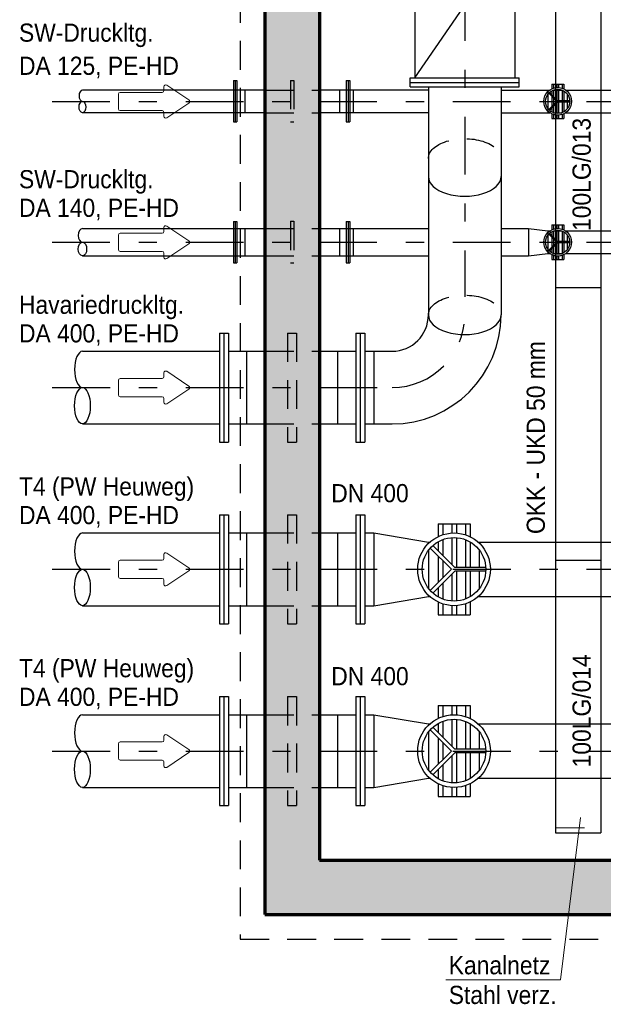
# Model space of a CAD drawing. Header units: metres. Extents: x -5 to 93, y -48 to 79.
# Tile 3 of 91: x 3.93 to 7.14, y -35.48 to -30.07. Entities that reach past the tile are written whole.
import ezdxf

# ---------------------------------------------------------------- set-up
doc = ezdxf.new("R2010")
doc.units = ezdxf.units.M
doc.header["$LTSCALE"] = 0.05
doc.linetypes.add('STRICHPUNKT2', pattern=[12.7, 6.35, -3.175, 0, -3.175])
doc.linetypes.add('VERDECKT2', pattern=[4.7625, 3.175, -1.5875])
for name, color, linetype, lineweight in [('Beschrifttung', 7, 'Continuous', 18), ('Lüftung', 82, 'Continuous', 30), ('Lüftung_Text', 82, 'Continuous', 20), ('Lüftung_verdeckt', 82, 'VERDECKT2', 20), ('Rohre', 160, 'Continuous', 30), ('Rohre_mitte', 160, 'STRICHPUNKT2', 25), ('Rohre_verdeckt', 160, 'VERDECKT2', 25), ('Sonstiges-verdeckt', 3, 'VERDECKT2', 25), ('Wand', 6, 'Continuous', 70), ('Wand-Schraffur', 252, 'Continuous', 20)]:
    doc.layers.add(name, color=color, linetype=linetype, lineweight=lineweight)
doc.layers.add('Rohre_Text', color=160, linetype='Continuous')
doc.styles.add('Arial', font='arial.ttf', dxfattribs={"width": 0.9})

# ---------------------------------------------------------------- blocks, each defined once
blk = doc.blocks.new('Pfeil')
at = {"layer": 'Beschrifttung'}
for p, q in [((0.25, 0.06), (0.25, 0.0813)), ((0.3875, 0.0083), (0.2655, 0.0896)), ((0, -0.04), (0, 0.04)), ((0.01, 0.05), (0.24, 0.05)), ((0.01, -0.05), (0.24, -0.05)), ((0.2655, -0.0896), (0.3875, -0.0083)), ((0.25, -0.0813), (0.25, -0.06))]:
    blk.add_line(p, q, dxfattribs=at)
for centre, start, end in [((0.24, 0.06), 270, 0), ((0.26, 0.0813), 56.3099, 180), ((0.01, 0.04), 90, 180), ((0.382, 0), 303.6901, 56.3099), ((0.01, -0.04), 180, 270), ((0.24, -0.06), 0, 90), ((0.26, -0.0813), 180, 303.6901)]:
    blk.add_arc(centre, 0.01, start, end, dxfattribs=at)

msp = doc.modelspace()

# ---------------------------------------------------------------- hatches: boundary and pattern name
at = {"layer": 'Wand-Schraffur'}
h = msp.add_hatch(dxfattribs=at)
h.set_pattern_fill('ANSI33', color=256, scale=0.025, style=0)
h.paths.add_polyline_path([(7.3894, -15.3104), (5.2794, -15.3104), (5.2794, -16.3104), (5.4044, -16.3104), (5.4044, -16.2104), (5.4544, -16.2104), (5.4544, -16.3104), (5.5794, -16.3104), (5.5794, -15.6104), (6.7294, -15.6104), (6.7294, -16.3104), (6.8561, -16.3104), (6.8561, -16.2104), (6.9061, -16.2104), (6.9061, -16.3104), (7.0294, -16.3104), (7.0294, -15.6104), (7.3894, -15.6104)])
h.paths.add_polyline_path([(5.4544, -16.2104), (5.4044, -16.2104), (5.4044, -16.3104), (5.4544, -16.3104)], flags=17)
h.paths.add_polyline_path([(5.4044, -16.3104), (5.2794, -16.3104), (5.2794, -16.6104), (5.4044, -16.6104)])
h.paths.add_polyline_path([(5.4544, -16.3104), (5.4044, -16.3104), (5.4044, -16.6104), (5.4544, -16.6104)])
h.paths.add_polyline_path([(5.5794, -16.3104), (5.4544, -16.3104), (5.4544, -16.6104), (5.5794, -16.6104)])
h.paths.add_polyline_path([(5.4044, -16.6104), (5.2794, -16.6104), (5.2794, -16.9104), (5.4044, -16.9104)])
h.paths.add_polyline_path([(5.4544, -16.6104), (5.4044, -16.6104), (5.4044, -16.9104), (5.4544, -16.9104)])
h.paths.add_polyline_path([(5.5794, -16.6104), (5.4544, -16.6104), (5.4544, -16.9104), (5.5794, -16.9104)])
h.paths.add_polyline_path([(5.4544, -16.9104), (5.4044, -16.9104), (5.4044, -17.0104), (5.4544, -17.0104)], flags=17)
h.paths.add_polyline_path([(5.5794, -16.9104), (5.4544, -16.9104), (5.4544, -17.0104), (5.4044, -17.0104), (5.4044, -16.9104), (5.2794, -16.9104), (5.2794, -26.0152), (5.4199, -26.0152), (5.4199, -25.9512), (5.4389, -25.9512), (5.4389, -26.0152), (5.5794, -26.0152)])
h.paths.add_polyline_path([(5.4389, -25.9512), (5.4199, -25.9512), (5.4199, -26.0152), (5.4389, -26.0152)], flags=17)
h.paths.add_polyline_path([(5.4199, -26.0152), (5.2794, -26.0152), (5.2794, -26.0652), (5.4199, -26.0652)])
h.paths.add_polyline_path([(5.4389, -26.0152), (5.4199, -26.0152), (5.4199, -26.0652), (5.4389, -26.0652)])
h.paths.add_polyline_path([(5.5794, -26.0152), (5.4389, -26.0152), (5.4389, -26.0652), (5.5794, -26.0652)])
h.paths.add_polyline_path([(5.4199, -26.0652), (5.2794, -26.0652), (5.2794, -26.1152), (5.4199, -26.1152)])
h.paths.add_polyline_path([(5.4389, -26.0652), (5.4199, -26.0652), (5.4199, -26.1152), (5.4389, -26.1152)])
h.paths.add_polyline_path([(5.5794, -26.0652), (5.4389, -26.0652), (5.4389, -26.1152), (5.5794, -26.1152)])
h.paths.add_polyline_path([(5.4389, -26.1152), (5.4199, -26.1152), (5.4199, -26.1792), (5.4389, -26.1792)], flags=17)
h.paths.add_polyline_path([(5.5794, -26.1152), (5.4389, -26.1152), (5.4389, -26.1792), (5.4199, -26.1792), (5.4199, -26.1152), (5.2794, -26.1152), (5.2794, -27.0904), (5.4044, -27.0904), (5.4044, -26.9904), (5.4544, -26.9904), (5.4544, -27.0904), (5.5794, -27.0904)])
h.paths.add_polyline_path([(5.4544, -26.9904), (5.4044, -26.9904), (5.4044, -27.0904), (5.4544, -27.0904)], flags=17)
h.paths.add_polyline_path([(5.4044, -27.0904), (5.2794, -27.0904), (5.2794, -27.3904), (5.4044, -27.3904)])
h.paths.add_polyline_path([(5.4544, -27.0904), (5.4044, -27.0904), (5.4044, -27.3904), (5.4544, -27.3904)])
h.paths.add_polyline_path([(5.5794, -27.0904), (5.4544, -27.0904), (5.4544, -27.3904), (5.5794, -27.3904)])
h.paths.add_polyline_path([(5.4044, -27.3904), (5.2794, -27.3904), (5.2794, -27.6904), (5.4044, -27.6904)])
h.paths.add_polyline_path([(5.4544, -27.3904), (5.4044, -27.3904), (5.4044, -27.6904), (5.4544, -27.6904)])
h.paths.add_polyline_path([(5.5794, -27.3904), (5.4544, -27.3904), (5.4544, -27.6904), (5.5794, -27.6904)])
h.paths.add_polyline_path([(5.4544, -27.6904), (5.4044, -27.6904), (5.4044, -27.7904), (5.4544, -27.7904)], flags=17)
h.paths.add_polyline_path([(5.5794, -27.6904), (5.4544, -27.6904), (5.4544, -27.7904), (5.4044, -27.7904), (5.4044, -27.6904), (5.2794, -27.6904), (5.2794, -28.4904), (5.4044, -28.4904), (5.4044, -28.3904), (5.4544, -28.3904), (5.4544, -28.4904), (5.5794, -28.4904)])
h.paths.add_polyline_path([(5.4544, -28.3904), (5.4044, -28.3904), (5.4044, -28.4904), (5.4544, -28.4904)], flags=17)
h.paths.add_polyline_path([(5.4544, -28.4904), (5.4044, -28.4904), (5.4044, -28.7904), (5.4544, -28.7904)])
h.paths.add_polyline_path([(5.4044, -28.4904), (5.2794, -28.4904), (5.2794, -28.7904), (5.4044, -28.7904)])
h.paths.add_polyline_path([(5.5794, -28.4904), (5.4544, -28.4904), (5.4544, -28.7904), (5.5794, -28.7904)])
h.paths.add_polyline_path([(5.4044, -28.7904), (5.2794, -28.7904), (5.2794, -29.0904), (5.4044, -29.0904)])
h.paths.add_polyline_path([(5.4544, -28.7904), (5.4044, -28.7904), (5.4044, -29.0904), (5.4544, -29.0904)])
h.paths.add_polyline_path([(5.5794, -28.7904), (5.4544, -28.7904), (5.4544, -29.0904), (5.5794, -29.0904)])
h.paths.add_polyline_path([(5.4544, -29.0904), (5.4044, -29.0904), (5.4044, -29.1904), (5.4544, -29.1904)], flags=17)
h.paths.add_polyline_path([(5.5794, -29.0904), (5.4544, -29.0904), (5.4544, -29.1904), (5.4044, -29.1904), (5.4044, -29.0904), (5.2794, -29.0904), (5.2794, -29.7404), (5.4199, -29.7404), (5.4199, -29.6754), (5.4389, -29.6754), (5.4389, -29.7404), (5.5794, -29.7404)])
h.paths.add_polyline_path([(5.4389, -29.6754), (5.4199, -29.6754), (5.4199, -29.7404), (5.4389, -29.7404)], flags=17)
h.paths.add_polyline_path([(5.4199, -29.7404), (5.2794, -29.7404), (5.2794, -29.7904), (5.4199, -29.7904)])
h.paths.add_polyline_path([(5.4389, -29.7404), (5.4199, -29.7404), (5.4199, -29.7904), (5.4389, -29.7904)])
h.paths.add_polyline_path([(5.5794, -29.7404), (5.4389, -29.7404), (5.4389, -29.7904), (5.5794, -29.7904)])
h.paths.add_polyline_path([(5.4199, -29.7904), (5.2794, -29.7904), (5.2794, -29.8404), (5.4199, -29.8404)])
h.paths.add_polyline_path([(5.4389, -29.7904), (5.4199, -29.7904), (5.4199, -29.8404), (5.4389, -29.8404)])
h.paths.add_polyline_path([(5.5794, -29.7904), (5.4389, -29.7904), (5.4389, -29.8404), (5.5794, -29.8404)])
h.paths.add_polyline_path([(5.4389, -29.8404), (5.4199, -29.8404), (5.4199, -29.9034), (5.4389, -29.9034)], flags=17)
h.paths.add_polyline_path([(5.5794, -29.8404), (5.4389, -29.8404), (5.4389, -29.9034), (5.4199, -29.9034), (5.4199, -29.8404), (5.2794, -29.8404), (5.2794, -30.4279), (5.4199, -30.4279), (5.4199, -30.3754), (5.4389, -30.3754), (5.4389, -30.4279), (5.5794, -30.4279)])
h.paths.add_polyline_path([(5.4389, -30.3754), (5.4199, -30.3754), (5.4199, -30.4279), (5.4389, -30.4279)], flags=17)
h.paths.add_polyline_path([(5.4199, -30.4279), (5.2794, -30.4279), (5.2794, -30.4904), (5.4199, -30.4904)])
h.paths.add_polyline_path([(5.4389, -30.4279), (5.4199, -30.4279), (5.4199, -30.4904), (5.4389, -30.4904)])
h.paths.add_polyline_path([(5.5794, -30.4279), (5.4389, -30.4279), (5.4389, -30.4904), (5.5794, -30.4904)])
h.paths.add_polyline_path([(5.4199, -30.4904), (5.2794, -30.4904), (5.2794, -30.5529), (5.4199, -30.5529)])
h.paths.add_polyline_path([(5.4389, -30.4904), (5.4199, -30.4904), (5.4199, -30.5529), (5.4389, -30.5529)])
h.paths.add_polyline_path([(5.5794, -30.4904), (5.4389, -30.4904), (5.4389, -30.5529), (5.5794, -30.5529)])
h.paths.add_polyline_path([(5.4389, -30.5529), (5.4199, -30.5529), (5.4199, -30.6034), (5.4389, -30.6034)], flags=17)
h.paths.add_polyline_path([(5.5794, -30.5529), (5.4389, -30.5529), (5.4389, -30.6034), (5.4199, -30.6034), (5.4199, -30.5529), (5.2794, -30.5529), (5.2794, -31.1154), (5.4199, -31.1154), (5.4199, -31.0754), (5.4389, -31.0754), (5.4389, -31.1154), (5.5794, -31.1154)])
h.paths.add_polyline_path([(5.4389, -31.0754), (5.4199, -31.0754), (5.4199, -31.1154), (5.4389, -31.1154)], flags=17)
h.paths.add_polyline_path([(5.4199, -31.1154), (5.2794, -31.1154), (5.2794, -31.1904), (5.4199, -31.1904)])
h.paths.add_polyline_path([(5.4389, -31.1154), (5.4199, -31.1154), (5.4199, -31.1904), (5.4389, -31.1904)])
h.paths.add_polyline_path([(5.5794, -31.1154), (5.4389, -31.1154), (5.4389, -31.1904), (5.5794, -31.1904)])
h.paths.add_polyline_path([(5.4199, -31.1904), (5.2794, -31.1904), (5.2794, -31.2654), (5.4199, -31.2654)])
h.paths.add_polyline_path([(5.4389, -31.1904), (5.4199, -31.1904), (5.4199, -31.2654), (5.4389, -31.2654)])
h.paths.add_polyline_path([(5.5794, -31.1904), (5.4389, -31.1904), (5.4389, -31.2654), (5.5794, -31.2654)])
h.paths.add_polyline_path([(5.4389, -31.2654), (5.4199, -31.2654), (5.4199, -31.3034), (5.4389, -31.3034)])
h.paths.add_polyline_path([(5.5794, -31.2654), (5.4389, -31.2654), (5.4389, -31.3034), (5.4199, -31.3034), (5.4199, -31.2654), (5.2794, -31.2654), (5.2794, -31.7904), (5.4044, -31.7904), (5.4044, -31.6904), (5.4544, -31.6904), (5.4544, -31.7904), (5.5794, -31.7904)])
h.paths.add_polyline_path([(5.4544, -31.6904), (5.4044, -31.6904), (5.4044, -31.7904), (5.4544, -31.7904)])
h.paths.add_polyline_path([(5.4044, -31.7904), (5.2794, -31.7904), (5.2794, -31.9904), (5.4044, -31.9904)])
h.paths.add_polyline_path([(5.4544, -31.7904), (5.4044, -31.7904), (5.4044, -31.9904), (5.4544, -31.9904)])
h.paths.add_polyline_path([(5.5794, -31.7904), (5.4544, -31.7904), (5.4544, -31.9904), (5.5794, -31.9904)])
h.paths.add_polyline_path([(5.4044, -31.9904), (5.2794, -31.9904), (5.2794, -32.1904), (5.4044, -32.1904)])
h.paths.add_polyline_path([(5.4544, -31.9904), (5.4044, -31.9904), (5.4044, -32.1904), (5.4544, -32.1904)])
h.paths.add_polyline_path([(5.5794, -31.9904), (5.4544, -31.9904), (5.4544, -32.1904), (5.5794, -32.1904)])
h.paths.add_polyline_path([(5.4544, -32.1904), (5.4044, -32.1904), (5.4044, -32.2904), (5.4544, -32.2904)], flags=17)
h.paths.add_polyline_path([(5.5794, -32.1904), (5.4544, -32.1904), (5.4544, -32.2904), (5.4044, -32.2904), (5.4044, -32.1904), (5.2794, -32.1904), (5.2794, -32.8904), (5.4044, -32.8904), (5.4044, -32.7904), (5.4544, -32.7904), (5.4544, -32.8904), (5.5794, -32.8904)])
h.paths.add_polyline_path([(5.4544, -32.7904), (5.4044, -32.7904), (5.4044, -32.8904), (5.4544, -32.8904)], flags=17)
h.paths.add_polyline_path([(5.4044, -32.8904), (5.2794, -32.8904), (5.2794, -33.0904), (5.4044, -33.0904)])
h.paths.add_polyline_path([(5.4544, -32.8904), (5.4044, -32.8904), (5.4044, -33.0904), (5.4544, -33.0904)])
h.paths.add_polyline_path([(5.5794, -32.8904), (5.4544, -32.8904), (5.4544, -33.0904), (5.5794, -33.0904)])
h.paths.add_polyline_path([(5.4044, -33.0904), (5.2794, -33.0904), (5.2794, -33.2904), (5.4044, -33.2904)])
h.paths.add_polyline_path([(5.4544, -33.0904), (5.4044, -33.0904), (5.4044, -33.2904), (5.4544, -33.2904)])
h.paths.add_polyline_path([(5.5794, -33.0904), (5.4544, -33.0904), (5.4544, -33.2904), (5.5794, -33.2904)])
h.paths.add_polyline_path([(5.4544, -33.2904), (5.4044, -33.2904), (5.4044, -33.3904), (5.4544, -33.3904)], flags=17)
h.paths.add_polyline_path([(5.5794, -33.2904), (5.4544, -33.2904), (5.4544, -33.3904), (5.4044, -33.3904), (5.4044, -33.2904), (5.2794, -33.2904), (5.2794, -33.9904), (5.4044, -33.9904), (5.4044, -33.8904), (5.4544, -33.8904), (5.4544, -33.9904), (5.5794, -33.9904)])
h.paths.add_polyline_path([(5.4544, -33.8904), (5.4044, -33.8904), (5.4044, -33.9904), (5.4544, -33.9904)], flags=17)
h.paths.add_polyline_path([(5.4044, -33.9904), (5.2794, -33.9904), (5.2794, -34.1904), (5.4044, -34.1904)])
h.paths.add_polyline_path([(5.4544, -33.9904), (5.4044, -33.9904), (5.4044, -34.1904), (5.4544, -34.1904)])
h.paths.add_polyline_path([(5.5794, -33.9904), (5.4544, -33.9904), (5.4544, -34.1904), (5.5794, -34.1904)])
h.paths.add_polyline_path([(5.4044, -34.1904), (5.2794, -34.1904), (5.2794, -34.3904), (5.4044, -34.3904)])
h.paths.add_polyline_path([(5.4544, -34.1904), (5.4044, -34.1904), (5.4044, -34.3904), (5.4544, -34.3904)])
h.paths.add_polyline_path([(5.5794, -34.1904), (5.4544, -34.1904), (5.4544, -34.3904), (5.5794, -34.3904)])
h.paths.add_polyline_path([(5.4544, -34.3904), (5.4044, -34.3904), (5.4044, -34.4904), (5.4544, -34.4904)], flags=17)
h.paths.add_polyline_path([(6.9882, -34.6904), (5.5794, -34.6904), (5.5794, -34.3904), (5.4544, -34.3904), (5.4544, -34.4904), (5.4044, -34.4904), (5.4044, -34.3904), (5.2794, -34.3904), (5.2794, -34.9904), (6.9511, -34.9904)])
h = msp.add_hatch(dxfattribs=at)
h.set_pattern_fill('ANSI33', color=256, scale=0.025, style=0)
h.paths.add_polyline_path([(7.1949, -34.6904), (6.9882, -34.6904), (6.9511, -34.9904), (7.2062, -34.9904)])
h.paths.add_polyline_path([(10.8294, -34.6904), (7.1949, -34.6904), (7.2062, -34.9904), (10.8294, -34.9904)])
h.paths.add_polyline_path([(12.2394, -34.6904), (12.1294, -34.6904), (12.1294, -27.6904), (13.7294, -27.6904), (13.7294, -27.5511), (13.6844, -27.5511), (13.6844, -27.5336), (13.7294, -27.5336), (13.7294, -27.3904), (11.8294, -27.3904), (11.8294, -34.9904), (12.2394, -34.9904)])
h.paths.add_polyline_path([(13.7294, -27.5336), (13.6844, -27.5336), (13.6844, -27.5511), (13.7294, -27.5511)], flags=16)
h.paths.add_polyline_path([(13.8294, -27.3904), (13.7294, -27.3904), (13.7294, -27.5336), (13.8294, -27.5336)])
h.paths.add_polyline_path([(13.8294, -27.5336), (13.7294, -27.5336), (13.7294, -27.5511), (13.8294, -27.5511)])
h.paths.add_polyline_path([(13.8294, -27.5511), (13.7294, -27.5511), (13.7294, -27.6904), (13.8294, -27.6904)])
h.paths.add_polyline_path([(13.9294, -27.3904), (13.8294, -27.3904), (13.8294, -27.5336), (13.9294, -27.5336)])
h.paths.add_polyline_path([(13.9294, -27.5336), (13.8294, -27.5336), (13.8294, -27.5511), (13.9294, -27.5511)])
h.paths.add_polyline_path([(13.9294, -27.5511), (13.8294, -27.5511), (13.8294, -27.6904), (13.9294, -27.6904)])
h.paths.add_polyline_path([(15.6294, -27.5511), (15.5844, -27.5511), (15.5844, -27.5336), (15.6294, -27.5336), (15.6294, -27.3904), (13.9294, -27.3904), (13.9294, -27.5336), (13.9744, -27.5336), (13.9744, -27.5511), (13.9294, -27.5511), (13.9294, -27.6904), (14.6294, -27.6904), (14.6294, -34.5404), (14.9294, -34.5404), (14.9294, -27.6904), (15.6294, -27.6904)])
h.paths.add_polyline_path([(15.7294, -27.5336), (15.6294, -27.5336), (15.6294, -27.5511), (15.7294, -27.5511)])
h.paths.add_polyline_path([(15.6294, -27.5336), (15.5844, -27.5336), (15.5844, -27.5511), (15.6294, -27.5511)], flags=16)
h.paths.add_polyline_path([(15.7294, -27.3904), (15.6294, -27.3904), (15.6294, -27.5336), (15.7294, -27.5336)])
h.paths.add_polyline_path([(15.7294, -27.5511), (15.6294, -27.5511), (15.6294, -27.6904), (15.7294, -27.6904)])
h.paths.add_polyline_path([(15.8294, -27.3904), (15.7294, -27.3904), (15.7294, -27.5336), (15.8294, -27.5336)])
h.paths.add_polyline_path([(15.8294, -27.5336), (15.7294, -27.5336), (15.7294, -27.5511), (15.8294, -27.5511)])
h.paths.add_polyline_path([(15.8744, -27.5336), (15.8294, -27.5336), (15.8294, -27.5511), (15.8744, -27.5511)], flags=17)
h.paths.add_polyline_path([(15.8294, -27.5511), (15.7294, -27.5511), (15.7294, -27.6904), (15.8294, -27.6904)])
h.paths.add_polyline_path([(17.7294, -25.9904), (17.6044, -25.9904), (17.6044, -26.0904), (17.5544, -26.0904), (17.5544, -25.9904), (17.4294, -25.9904), (17.4294, -27.3904), (15.8294, -27.3904), (15.8294, -27.5336), (15.8744, -27.5336), (15.8744, -27.5511), (15.8294, -27.5511), (15.8294, -27.6904), (17.4294, -27.6904), (17.4294, -34.6904), (17.3194, -34.6904), (17.3194, -34.9904), (17.4294, -34.9904), (17.4294, -35.1254), (17.7294, -35.1254), (17.7294, -34.6904)])
h.paths.add_polyline_path([(17.3194, -34.6904), (17.2794, -34.6904), (17.2794, -34.9904), (17.3194, -34.9904)], flags=17)
h.paths.add_polyline_path([(17.2794, -34.6904), (17.2394, -34.6904), (17.2394, -34.9904), (17.2794, -34.9904)], flags=16)
h.paths.add_polyline_path([(17.2394, -34.6904), (14.9294, -34.6904), (14.6294, -34.6904), (12.3194, -34.6904), (12.3194, -34.9904), (17.2394, -34.9904)])
h.paths.add_polyline_path([(14.9294, -34.5404), (14.6294, -34.5404), (14.6294, -34.6904), (14.9294, -34.6904)])
h.paths.add_polyline_path([(11.8519, -30.3705), (12.0975, -30.3705), (12.0975, -30.5606), (11.8519, -30.5606)], flags=24)

# ---------------------------------------------------------------- linework, layer by layer
at = {"layer": 'Lüftung'}
for p, q in [((6.8794, -18.1404), (6.8794, -34.5404)), ((7.1294, -26.5904), (7.1294, -34.5404)), ((6.8794, -31.5404), (7.1294, -31.5404)), ((6.8794, -33.0404), (7.1294, -33.0404)), ((6.8794, -34.5404), (7.1294, -34.5404))]:
    msp.add_line(p, q, dxfattribs=at)
at = {"layer": 'Lüftung_Text'}
for p, q in [((6.9066, -35.3488), (7.0174, -34.4555)), ((6.2752, -35.3488), (6.9066, -35.3488))]:
    msp.add_line(p, q, dxfattribs=at)
at = {"layer": 'Lüftung_verdeckt'}
msp.add_line((6.8794, -34.5131), (7.1294, -34.5131), dxfattribs=at)
at = {"layer": 'Rohre'}
for p, q in [((6.1044, -29.5861), (6.1044, -30.3861)), ((6.1044, -30.3861), (6.6544, -29.5861)), ((6.6544, -29.5861), (6.6544, -30.3861)), ((6.0794, -30.3861), (6.6794, -30.3861)), ((6.0794, -30.4361), (6.0794, -30.3861)), ((6.6794, -30.4361), (6.6794, -30.3861)), ((5.1068, -30.4006), (5.1068, -30.6286)), ((5.1068, -30.4006), (5.1258, -30.4006)), ((5.1163, -30.4006), (5.1163, -30.6286)), ((5.1258, -30.4006), (5.1258, -30.6286)), ((5.7277, -30.4006), (5.7277, -30.6286)), ((5.7277, -30.4006), (5.7467, -30.4006)), ((5.7372, -30.4006), (5.7372, -30.6286)), ((5.7467, -30.4006), (5.7467, -30.6286)), ((6.0794, -30.4111), (6.6794, -30.4111)), ((6.0794, -30.4361), (6.6794, -30.4361)), ((6.1794, -30.4361), (6.1794, -31.6904)), ((6.5794, -30.4361), (6.5794, -31.6904)), ((6.8583, -30.4204), (6.9248, -30.4204)), ((6.8583, -30.4204), (6.8583, -30.4469)), ((6.8678, -30.4204), (6.8678, -30.4431)), ((6.8868, -30.4204), (6.8868, -30.4396)), ((6.8868, -30.4204), (6.8963, -30.4204)), ((6.8963, -30.4204), (6.8963, -30.4396)), ((6.9153, -30.4204), (6.9153, -30.4434)), ((6.9153, -30.4204), (6.9248, -30.4204)), ((6.9248, -30.4204), (6.9248, -30.4473)), ((5.2794, -30.4529), (4.2758, -30.4529)), ((5.1685, -30.4529), (5.1685, -30.5779)), ((6.1794, -30.4529), (5.5794, -30.4529)), ((5.6897, -30.4529), (5.6897, -30.5779)), ((5.7657, -30.4529), (5.7657, -30.5779)), ((6.5794, -30.4529), (6.848, -30.4529)), ((6.8376, -30.4529), (6.8376, -30.5779)), ((6.8415, -30.4711), (6.8859, -30.5154)), ((6.8469, -30.4657), (6.8928, -30.5116)), ((6.8583, -30.4577), (6.8583, -30.4772)), ((6.8583, -30.4879), (6.8583, -30.543)), ((6.8678, -30.4532), (6.8678, -30.4867)), ((6.8678, -30.4974), (6.8678, -30.5335)), ((6.8685, -30.4529), (6.914, -30.4529)), ((6.8868, -30.4491), (6.8868, -30.5057)), ((6.8963, -30.4491), (6.8963, -30.5116)), ((6.9153, -30.4535), (6.9153, -30.5116)), ((6.9248, -30.4581), (6.9248, -30.5116)), ((6.9345, -30.4529), (7.7546, -30.4529)), ((6.9438, -30.4584), (6.9438, -30.4606)), ((6.9438, -30.4747), (6.9438, -30.5116)), ((6.8415, -30.5598), (6.8859, -30.5154)), ((6.8469, -30.5652), (6.8928, -30.5192)), ((6.8583, -30.5537), (6.8583, -30.5732)), ((6.8678, -30.5442), (6.8678, -30.5777)), ((6.8868, -30.5252), (6.8868, -30.5818)), ((6.9578, -30.5116), (6.8928, -30.5116)), ((6.9578, -30.5192), (6.8928, -30.5192)), ((6.8963, -30.5192), (6.8963, -30.5818)), ((6.9153, -30.5192), (6.9153, -30.5774)), ((6.9248, -30.5192), (6.9248, -30.5728)), ((6.9438, -30.5192), (6.9438, -30.5562)), ((5.2794, -30.5779), (4.2758, -30.5779)), ((6.1794, -30.5779), (5.5794, -30.5779)), ((6.5794, -30.5779), (6.848, -30.5779)), ((6.8376, -30.5693), (6.8376, -30.5724)), ((6.8583, -30.584), (6.8583, -30.6104)), ((6.8583, -30.6104), (6.9248, -30.6104)), ((6.8678, -30.5878), (6.8678, -30.6104)), ((6.8685, -30.5779), (6.914, -30.5779)), ((6.8868, -30.5913), (6.8868, -30.6104)), ((6.8868, -30.6104), (6.8963, -30.6104)), ((6.8963, -30.5913), (6.8963, -30.6104)), ((6.9153, -30.5875), (6.9153, -30.6104)), ((6.9153, -30.6104), (6.9248, -30.6104)), ((6.9248, -30.5836), (6.9248, -30.6104)), ((6.9345, -30.5779), (7.7546, -30.5779)), ((6.9438, -30.5703), (6.9438, -30.5724)), ((5.1068, -30.6286), (5.1258, -30.6286)), ((5.7277, -30.6286), (5.7467, -30.6286)), ((5.1068, -31.1756), (5.1068, -31.4036)), ((5.1068, -31.1756), (5.1258, -31.1756)), ((5.1163, -31.1756), (5.1163, -31.4036)), ((5.1258, -31.1756), (5.1258, -31.4036)), ((5.7277, -31.1756), (5.7277, -31.4036)), ((5.7277, -31.1756), (5.7467, -31.1756)), ((5.7372, -31.1756), (5.7372, -31.4036)), ((5.7467, -31.1756), (5.7467, -31.4036)), ((6.8583, -31.1954), (6.9248, -31.1954)), ((6.8583, -31.1954), (6.8583, -31.2219)), ((6.8678, -31.1954), (6.8678, -31.2181)), ((6.8868, -31.1954), (6.8868, -31.2146)), ((6.8868, -31.1954), (6.8963, -31.1954)), ((6.8963, -31.1954), (6.8963, -31.2146)), ((6.9153, -31.1954), (6.9153, -31.2184)), ((6.9153, -31.1954), (6.9248, -31.1954)), ((6.9248, -31.1954), (6.9248, -31.2223)), ((4.2758, -31.2154), (5.2794, -31.2154)), ((5.1685, -31.2154), (5.1685, -31.3656)), ((5.5794, -31.2154), (6.1794, -31.2154)), ((5.6897, -31.2154), (5.6897, -31.3656)), ((5.7657, -31.2154), (5.7657, -31.3656)), ((6.5794, -31.2154), (6.7296, -31.2154)), ((6.7296, -31.2154), (6.8376, -31.2279)), ((6.7296, -31.2154), (6.7296, -31.3654)), ((6.8376, -31.2279), (6.8376, -31.3529)), ((6.8376, -31.2279), (6.848, -31.2279)), ((6.8376, -31.2334), (6.841, -31.2334)), ((6.8415, -31.2461), (6.8859, -31.2904)), ((6.8469, -31.2407), (6.8928, -31.2866)), ((6.8583, -31.2327), (6.8583, -31.2522)), ((6.8678, -31.2282), (6.8678, -31.2617)), ((6.8685, -31.2279), (6.914, -31.2279)), ((6.8868, -31.2241), (6.8868, -31.2807)), ((6.8963, -31.2241), (6.8963, -31.2866)), ((6.9153, -31.2285), (6.9153, -31.2866)), ((6.9248, -31.2331), (6.9248, -31.2866)), ((6.9345, -31.2279), (7.7546, -31.2279)), ((6.9438, -31.2334), (6.9438, -31.2356)), ((6.9438, -31.2497), (6.9438, -31.2866)), ((6.8415, -31.3348), (6.8859, -31.2904)), ((6.8469, -31.3402), (6.8928, -31.2942)), ((6.8583, -31.2629), (6.8583, -31.318)), ((6.8678, -31.2724), (6.8678, -31.3085)), ((6.8868, -31.3002), (6.8868, -31.3568)), ((6.9578, -31.2866), (6.8928, -31.2866)), ((6.9578, -31.2942), (6.8928, -31.2942)), ((6.8963, -31.2942), (6.8963, -31.3568)), ((6.9153, -31.2942), (6.9153, -31.3524)), ((6.9248, -31.2942), (6.9248, -31.3478)), ((6.9438, -31.2942), (6.9438, -31.3312)), ((4.2758, -31.3654), (5.2794, -31.3654)), ((5.5794, -31.3654), (6.1794, -31.3654)), ((6.5794, -31.3654), (6.7296, -31.3654)), ((6.7296, -31.3654), (6.8376, -31.3529)), ((6.8376, -31.3443), (6.8376, -31.3474)), ((6.8376, -31.3474), (6.841, -31.3474)), ((6.8376, -31.3529), (6.848, -31.3529)), ((6.8583, -31.3287), (6.8583, -31.3482)), ((6.8583, -31.359), (6.8583, -31.3854)), ((6.8678, -31.3192), (6.8678, -31.3527)), ((6.8678, -31.3628), (6.8678, -31.3854)), ((6.8685, -31.3529), (6.914, -31.3529)), ((6.8868, -31.3663), (6.8868, -31.3854)), ((6.8963, -31.3663), (6.8963, -31.3854)), ((6.9153, -31.3625), (6.9153, -31.3854)), ((6.9248, -31.3586), (6.9248, -31.3854)), ((6.9345, -31.3529), (7.7546, -31.3529)), ((6.9438, -31.3453), (6.9438, -31.3474)), ((5.1068, -31.4036), (5.1258, -31.4036)), ((5.7277, -31.4036), (5.7467, -31.4036)), ((6.8583, -31.3854), (6.9248, -31.3854)), ((6.8868, -31.3854), (6.8963, -31.3854)), ((6.9153, -31.3854), (6.9248, -31.3854)), ((5.0294, -31.7904), (5.0294, -32.3904)), ((5.0294, -31.7904), (5.0794, -31.7904)), ((5.0544, -31.7904), (5.0544, -32.3904)), ((5.0794, -31.7904), (5.0794, -32.3904)), ((5.7794, -31.7904), (5.7794, -32.3904)), ((5.7794, -31.7904), (5.8294, -31.7904)), ((5.8044, -31.7904), (5.8044, -32.3904)), ((5.8294, -31.7904), (5.8294, -32.3904)), ((4.2758, -31.8904), (5.0294, -31.8904)), ((5.0794, -31.8904), (5.2794, -31.8904)), ((5.1794, -31.8904), (5.1794, -32.2904)), ((5.5794, -31.8904), (5.7794, -31.8904)), ((5.6794, -31.8904), (5.6794, -32.2904)), ((5.8294, -31.8904), (5.9794, -31.8904)), ((5.8794, -31.8904), (5.8794, -32.2904)), ((4.2758, -32.2904), (5.0294, -32.2904)), ((5.0794, -32.2904), (5.2794, -32.2904)), ((5.5794, -32.2904), (5.7794, -32.2904)), ((5.8294, -32.2904), (5.9794, -32.2904)), ((5.0294, -32.3904), (5.0794, -32.3904)), ((5.7794, -32.3904), (5.8294, -32.3904)), ((5.0294, -32.7904), (5.0294, -33.3904)), ((5.0294, -32.7904), (5.0794, -32.7904)), ((5.0544, -32.7904), (5.0544, -33.3904)), ((5.0794, -32.7904), (5.0794, -33.3904)), ((5.7794, -32.7904), (5.7794, -33.3904)), ((5.7794, -32.7904), (5.8294, -32.7904)), ((5.8044, -32.7904), (5.8044, -33.3904)), ((5.8294, -32.7904), (5.8294, -33.3904)), ((6.234, -32.8404), (6.409, -32.8404)), ((6.234, -32.8404), (6.234, -32.9102)), ((6.259, -32.8404), (6.259, -32.9002)), ((6.309, -32.8404), (6.309, -32.8908)), ((6.309, -32.8404), (6.334, -32.8404)), ((6.334, -32.8404), (6.334, -32.8909)), ((6.384, -32.8404), (6.384, -32.9008)), ((6.384, -32.8404), (6.409, -32.8404)), ((6.409, -32.8404), (6.409, -32.911)), ((4.2758, -32.8904), (5.0294, -32.8904)), ((5.0794, -32.8904), (5.2794, -32.8904)), ((5.1794, -32.8904), (5.1794, -33.2904)), ((5.5794, -32.8904), (5.7794, -32.8904)), ((5.6794, -32.8904), (5.6794, -33.2904)), ((5.8294, -32.8904), (5.8794, -32.8904)), ((5.8794, -32.8904), (6.1794, -32.9404)), ((5.8794, -32.8904), (5.8794, -33.2904)), ((6.1794, -32.9404), (6.1794, -32.9489)), ((6.1794, -32.9404), (6.1883, -32.9404)), ((6.234, -32.9384), (6.234, -32.9897)), ((6.259, -32.9267), (6.259, -33.0147)), ((6.309, -32.9158), (6.309, -33.0647)), ((6.334, -32.916), (6.334, -33.0804)), ((6.384, -32.9273), (6.384, -33.0804)), ((6.409, -32.9394), (6.409, -33.0804)), ((6.4529, -32.9404), (7.3294, -32.9404)), ((6.459, -32.9404), (6.459, -32.9461)), ((6.1794, -32.9871), (6.1794, -33.1938)), ((6.1898, -32.9738), (6.3065, -33.0904)), ((6.204, -32.9596), (6.3248, -33.0804)), ((6.459, -32.9833), (6.459, -33.0804)), ((6.234, -33.018), (6.234, -33.1629)), ((6.259, -33.043), (6.259, -33.1379)), ((6.1898, -33.2071), (6.3065, -33.0904)), ((6.204, -33.2213), (6.3248, -33.1004)), ((6.4956, -33.0804), (6.3248, -33.0804)), ((6.4956, -33.1004), (6.3248, -33.1004)), ((6.334, -33.1004), (6.334, -33.2649)), ((6.384, -33.1004), (6.384, -33.2536)), ((6.409, -33.1004), (6.409, -33.2415)), ((6.459, -33.1004), (6.459, -33.1976)), ((6.309, -33.1162), (6.309, -33.2651)), ((6.234, -33.1912), (6.234, -33.2425)), ((6.259, -33.1662), (6.259, -33.2542)), ((5.8794, -33.2904), (6.1794, -33.2404)), ((6.1794, -33.232), (6.1794, -33.2404)), ((6.1794, -33.2404), (6.1883, -33.2404)), ((6.4529, -33.2404), (7.3294, -33.2404)), ((6.459, -33.2348), (6.459, -33.2404)), ((4.2758, -33.2904), (5.0294, -33.2904)), ((5.0794, -33.2904), (5.2794, -33.2904)), ((5.5794, -33.2904), (5.7794, -33.2904)), ((5.8294, -33.2904), (5.8794, -33.2904)), ((6.234, -33.2707), (6.234, -33.3404)), ((6.259, -33.2807), (6.259, -33.3404)), ((6.309, -33.2901), (6.309, -33.3404)), ((6.334, -33.29), (6.334, -33.3404)), ((6.384, -33.2801), (6.384, -33.3404)), ((6.409, -33.2699), (6.409, -33.3404)), ((6.234, -33.3404), (6.409, -33.3404)), ((6.309, -33.3404), (6.334, -33.3404)), ((6.384, -33.3404), (6.409, -33.3404)), ((5.0294, -33.3904), (5.0794, -33.3904)), ((5.7794, -33.3904), (5.8294, -33.3904)), ((5.0294, -33.7904), (5.0294, -34.3904)), ((5.0294, -33.7904), (5.0794, -33.7904)), ((5.0544, -33.7904), (5.0544, -34.3904)), ((5.0794, -33.7904), (5.0794, -34.3904)), ((5.7794, -33.7904), (5.7794, -34.3904)), ((5.7794, -33.7904), (5.8294, -33.7904)), ((5.8044, -33.7904), (5.8044, -34.3904)), ((5.8294, -33.7904), (5.8294, -34.3904)), ((6.234, -33.8404), (6.234, -33.9102)), ((6.234, -33.8404), (6.409, -33.8404)), ((6.259, -33.8404), (6.259, -33.9002)), ((6.309, -33.8404), (6.309, -33.8908)), ((6.309, -33.8404), (6.334, -33.8404)), ((6.334, -33.8404), (6.334, -33.8909)), ((6.384, -33.8404), (6.384, -33.9008)), ((6.384, -33.8404), (6.409, -33.8404)), ((6.409, -33.8404), (6.409, -33.911)), ((4.2758, -33.8904), (5.0294, -33.8904)), ((5.0794, -33.8904), (5.2794, -33.8904)), ((5.1794, -33.8904), (5.1794, -34.2904)), ((5.5794, -33.8904), (5.7794, -33.8904)), ((5.6794, -33.8904), (5.6794, -34.2904)), ((5.8294, -33.8904), (5.8794, -33.8904)), ((5.8794, -33.8904), (5.8794, -34.2904)), ((5.8794, -33.8904), (6.1794, -33.9404)), ((6.309, -33.9158), (6.309, -34.0647)), ((6.334, -33.916), (6.334, -34.0804)), ((6.1794, -33.9404), (6.1794, -33.9489)), ((6.1794, -33.9404), (6.1883, -33.9404)), ((6.204, -33.9596), (6.3248, -34.0804)), ((6.234, -33.9384), (6.234, -33.9897)), ((6.259, -33.9267), (6.259, -34.0147)), ((6.384, -33.9273), (6.384, -34.0804)), ((6.409, -33.9394), (6.409, -34.0804)), ((6.4529, -33.9404), (7.3294, -33.9404)), ((6.459, -33.9404), (6.459, -33.9461)), ((6.1794, -33.9871), (6.1794, -34.1938)), ((6.1898, -33.9738), (6.3065, -34.0904)), ((6.234, -34.018), (6.234, -34.1629)), ((6.459, -33.9833), (6.459, -34.0804)), ((6.259, -34.043), (6.259, -34.1379)), ((6.1898, -34.2071), (6.3065, -34.0904)), ((6.204, -34.2213), (6.3248, -34.1004)), ((6.309, -34.1162), (6.309, -34.2651)), ((6.4956, -34.0804), (6.3248, -34.0804)), ((6.4956, -34.1004), (6.3248, -34.1004)), ((6.334, -34.1004), (6.334, -34.2649)), ((6.384, -34.1004), (6.384, -34.2536)), ((6.409, -34.1004), (6.409, -34.2415)), ((6.459, -34.1004), (6.459, -34.1976)), ((6.259, -34.1662), (6.259, -34.2542)), ((5.8794, -34.2904), (6.1794, -34.2404)), ((6.1794, -34.232), (6.1794, -34.2404)), ((6.1794, -34.2404), (6.1883, -34.2404)), ((6.234, -34.1912), (6.234, -34.2425)), ((6.4529, -34.2404), (7.3294, -34.2404)), ((6.459, -34.2348), (6.459, -34.2404)), ((4.2758, -34.2904), (5.0294, -34.2904)), ((5.0794, -34.2904), (5.2794, -34.2904)), ((5.5794, -34.2904), (5.7794, -34.2904)), ((5.8294, -34.2904), (5.8794, -34.2904)), ((6.234, -34.2707), (6.234, -34.3404)), ((6.259, -34.2807), (6.259, -34.3404)), ((6.309, -34.2901), (6.309, -34.3404)), ((6.334, -34.29), (6.334, -34.3404)), ((6.384, -34.2801), (6.384, -34.3404)), ((6.409, -34.2699), (6.409, -34.3404)), ((6.234, -34.3404), (6.409, -34.3404)), ((6.309, -34.3404), (6.334, -34.3404)), ((6.384, -34.3404), (6.409, -34.3404)), ((5.0294, -34.3904), (5.0794, -34.3904)), ((5.7794, -34.3904), (5.8294, -34.3904))]:
    msp.add_line(p, q, dxfattribs=at)
for centre, radius in [((6.8913, -30.5154), 0.076), ((6.8913, -30.5154), 0.0665), ((6.8913, -31.2904), 0.076), ((6.8913, -31.2904), 0.0665), ((6.3206, -33.0904), 0.2), ((6.3206, -33.0904), 0.175), ((6.3206, -34.0904), 0.2), ((6.3206, -34.0904), 0.175)]:
    msp.add_circle(centre, radius, dxfattribs=at)
for radius in [0.2, 0.6]:
    msp.add_arc((5.9794, -31.6904), radius, 270, 0, dxfattribs=at)
for centre, major_axis, ratio, start_param, end_param in [((4.2758, -30.4842), (0, -0.0312), 0.602663, 3.141593, 6.283185), ((6.3794, -30.9292), (-0.2, 0), 0.542883, 0, 3.141593), ((4.2758, -31.2529), (0, -0.0375), 0.616411, 3.141593, 6.283185), ((6.3794, -31.6904), (-0.2, 0), 0.542883, 0, 3.141593), ((4.2758, -31.9904), (0, -0.1), 0.430227, 3.141593, 6.283185), ((4.2758, -32.9904), (0, -0.1), 0.430227, 3.141593, 6.283185), ((4.2758, -33.9904), (0, -0.1), 0.430227, 3.141593, 6.283185)]:
    msp.add_ellipse(centre, major_axis=major_axis, ratio=ratio, start_param=start_param, end_param=end_param, dxfattribs=at)
for centre, major_axis, ratio in [((4.2758, -30.5467), (0, -0.0312), 0.602663), ((4.2758, -31.3279), (0, -0.0375), 0.616411), ((4.2758, -32.1904), (0, -0.1), 0.430227), ((4.2758, -33.1904), (0, -0.1), 0.430227), ((4.2758, -34.1904), (0, -0.1), 0.430227)]:
    msp.add_ellipse(centre, major_axis=major_axis, ratio=ratio, dxfattribs=at)
at = {"layer": 'Rohre_mitte'}
for p, q in [((6.3794, -26.1904), (6.3794, -31.5904)), ((4.1092, -30.5154), (9.1794, -30.5154)), ((4.1092, -30.5154), (9.3588, -30.5154)), ((4.1092, -31.2904), (9.0777, -31.2904)), ((4.1099, -32.0904), (5.9794, -32.0904)), ((4.1099, -33.0904), (8.9294, -33.0904)), ((4.1099, -34.0904), (9.9794, -34.0904))]:
    msp.add_line(p, q, dxfattribs=at)
msp.add_arc((5.9794, -31.6904), 0.4, 270, 0, dxfattribs=at)
at = {"layer": 'Rohre_verdeckt'}
for p, q in [((5.4199, -30.4004), (5.4199, -30.6284)), ((5.4199, -30.4004), (5.4389, -30.4004)), ((5.4389, -30.4004), (5.4389, -30.6284)), ((5.2794, -30.4529), (5.5794, -30.4529)), ((5.2794, -30.5779), (5.5794, -30.5779)), ((5.4199, -30.6284), (5.4389, -30.6284)), ((5.4199, -31.1754), (5.4199, -31.4034)), ((5.4199, -31.1754), (5.4389, -31.1754)), ((5.4389, -31.1754), (5.4389, -31.4034)), ((5.2794, -31.2154), (5.5794, -31.2154)), ((5.2794, -31.3654), (5.5794, -31.3654)), ((5.4199, -31.4034), (5.4389, -31.4034)), ((5.4044, -31.7904), (5.4044, -32.3904)), ((5.4044, -31.7904), (5.4544, -31.7904)), ((5.4544, -31.7904), (5.4544, -32.3904)), ((5.2794, -31.8904), (5.5794, -31.8904)), ((5.2794, -32.2904), (5.5794, -32.2904)), ((5.4044, -32.3904), (5.4544, -32.3904)), ((5.4044, -32.7904), (5.4044, -33.3904)), ((5.4044, -32.7904), (5.4544, -32.7904)), ((5.4544, -32.7904), (5.4544, -33.3904)), ((5.2794, -32.8904), (5.5794, -32.8904)), ((5.2794, -33.2904), (5.5794, -33.2904)), ((5.4044, -33.3904), (5.4544, -33.3904)), ((5.4044, -33.7904), (5.4044, -34.3904)), ((5.4044, -33.7904), (5.4544, -33.7904)), ((5.4544, -33.7904), (5.4544, -34.3904)), ((5.2794, -33.8904), (5.5794, -33.8904)), ((5.2794, -34.2904), (5.5794, -34.2904)), ((5.4044, -34.3904), (5.4544, -34.3904))]:
    msp.add_line(p, q, dxfattribs=at)
at = {"layer": 'Rohre_verdeckt', "extrusion": (0, 0, -1)}
for centre in [(6.3794, -30.8292), (6.3794, -31.6904)]:
    msp.add_ellipse(centre, major_axis=(-0.2, 0), ratio=0.542883, start_param=0, end_param=3.141593, dxfattribs=at)
at = {"layer": 'Sonstiges-verdeckt'}
for p, q in [((5.1444, -15.1754), (5.1444, -35.1254)), ((5.1444, -35.1254), (17.4294, -35.1254))]:
    msp.add_line(p, q, dxfattribs=at)
at = {"layer": 'Wand'}
for p, q in [((5.2794, -15.3104), (5.2794, -34.9904)), ((5.5794, -15.6104), (5.5794, -34.6904)), ((5.5794, -34.6904), (11.8294, -34.6904)), ((5.2794, -34.9904), (17.4294, -34.9904))]:
    msp.add_line(p, q, dxfattribs=at)

# ---------------------------------------------------------------- block references
at = {"layer": 'Rohre_Text'}
for p in [(4.4738, -30.5161), (4.4738, -31.2911), (4.4738, -32.0904), (4.4738, -33.0904), (4.4738, -34.0904)]:
    msp.add_blockref('Pfeil', p, dxfattribs=at)

# ---------------------------------------------------------------- texts
at = {"layer": 'Lüftung_Text', "style": 'Arial', "width": 0.9}
for s, p in [('100LG/013', (7.0728, -31.2285)), ('OKK - UKD 50 mm', (6.8205, -32.8963)), ('100LG/014', (7.0728, -34.1802))]:
    msp.add_text(s, height=0.1, rotation=90, dxfattribs=at).set_placement(p)
for s, p in [('Kanalnetz', (6.2915, -35.3188)), ('Stahl verz.', (6.2915, -35.4822))]:
    msp.add_text(s, height=0.1, dxfattribs=at).set_placement(p)
at = {"layer": 'Rohre_Text', "style": 'Arial', "width": 0.9}
for s, p in [('SW-Druckltg.', (3.9265, -30.1871)), ('DA 125, PE-HD', (3.9265, -30.3695)), ('SW-Druckltg.', (3.9265, -30.9936)), ('DA 140, PE-HD', (3.9265, -31.151)), ('Havariedruckltg.', (3.9265, -31.6844)), ('DA 400, PE-HD', (3.9265, -31.8418)), ('T4 (PW Heuweg)', (3.9265, -32.6844)), ('DN 400', (5.6449, -32.7213)), ('DA 400, PE-HD', (3.9265, -32.8418)), ('T4 (PW Heuweg)', (3.9265, -33.6844)), ('DN 400', (5.6449, -33.7283)), ('DA 400, PE-HD', (3.9265, -33.8418))]:
    msp.add_text(s, height=0.1, dxfattribs=at).set_placement(p)

doc.saveas('drawing.dxf')
